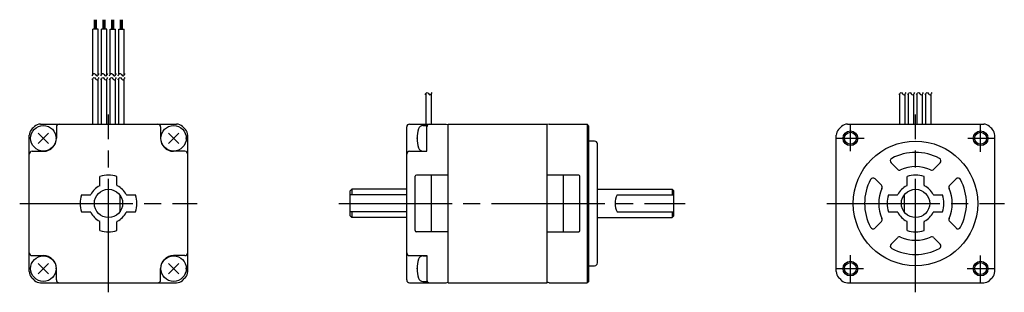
# Model space of a CAD drawing. Extents: x -141 to 33, y -101 to -53.
import ezdxf

# ---------------------------------------------------------------- set-up
doc = ezdxf.new("R2010")
doc.units = 0
doc.header["$MEASUREMENT"] = 0
doc.header["$PDSIZE"] = -0.5
doc.linetypes.add('CENTER', pattern=[27, 20, -2, 3, -2])
doc.layers.get('0').update_dxf_attribs({"linetype": 'CONTINUOUS'})

# ---------------------------------------------------------------- blocks, each defined once
blk = doc.blocks.new('A$C485133E6')
for p, q in [((16.36, 49.59), (16.36, 51.28)), ((16.55, 49.59), (16.55, 51.28)), ((16.74, 49.59), (16.74, 51.28)), ((17.89, 49.59), (17.89, 51.28)), ((18.08, 49.59), (18.08, 51.28)), ((18.27, 49.59), (18.27, 51.28)), ((19.43, 49.59), (19.43, 51.28)), ((19.62, 49.59), (19.62, 51.28)), ((19.81, 49.59), (19.81, 51.28)), ((20.96, 49.59), (20.96, 51.28)), ((21.15, 49.59), (21.15, 51.28)), ((21.34, 49.59), (21.34, 51.28)), ((16.08, 41.59), (16.08, 49.59)), ((17.02, 49.59), (16.08, 49.59)), ((17.02, 41.52), (17.02, 49.59)), ((17.61, 41.59), (17.61, 49.59)), ((18.55, 49.59), (17.61, 49.59)), ((18.55, 41.52), (18.55, 49.59)), ((19.14, 41.59), (19.14, 49.59)), ((19.14, 49.59), (20.08, 49.59)), ((20.08, 41.52), (20.08, 49.59)), ((20.67, 41.59), (20.67, 49.59)), ((20.67, 49.59), (21.61, 49.59)), ((21.61, 41.52), (21.61, 49.59)), ((16.08, 32.85), (16.08, 40.88)), ((17.02, 32.85), (17.02, 40.81)), ((17.61, 32.85), (17.61, 40.88)), ((18.55, 32.85), (18.55, 40.81)), ((19.14, 32.85), (19.14, 40.88)), ((20.08, 32.85), (20.08, 40.81)), ((20.67, 32.85), (20.67, 40.88)), ((21.61, 32.85), (21.61, 40.81)), ((74.96, 32.85), (74.96, 38.32)), ((75.9, 32.85), (75.9, 38.24)), ((158.65, 32.85), (158.65, 38.23)), ((159.59, 32.85), (159.59, 38.16)), ((160.18, 32.85), (160.18, 38.23)), ((161.12, 32.85), (161.12, 38.16)), ((161.71, 32.85), (161.71, 38.23)), ((162.65, 32.85), (162.65, 38.16)), ((163.24, 32.85), (163.24, 38.23)), ((164.18, 32.85), (164.18, 38.16)), ((6.82, 32.85), (30.88, 32.85)), ((9.65, 32.35), (9.65, 30.35)), ((28.05, 32.35), (28.05, 30.35)), ((71.53, 5.35), (71.53, 32.35)), ((72.03, 32.85), (78.48, 32.85)), ((74.39, 32.6), (75.08, 32.6)), ((75.08, 28.1), (75.08, 32.6)), ((75.08, 28.05), (75.08, 32.35)), ((78.48, 32.85), (78.83, 32.76)), ((78.83, 32.85), (96.33, 32.85)), ((78.83, 4.85), (78.83, 32.85)), ((96.33, 4.85), (96.33, 32.85)), ((96.68, 32.85), (96.33, 32.76)), ((96.68, 32.85), (103.38, 32.85)), ((103.73, 32.5), (103.38, 32.85)), ((103.38, 32.85), (103.38, 4.85)), ((103.73, 5.2), (103.73, 32.5)), ((149.38, 32.85), (173.45, 32.85)), ((4.85, 6.82), (4.85, 30.88)), ((6.43, 31.27), (8.27, 29.43)), ((6.43, 29.43), (8.27, 31.27)), ((29.43, 31.27), (31.27, 29.43)), ((29.43, 29.43), (31.27, 31.27)), ((32.85, 6.82), (32.85, 30.88)), ((104.73, 29.85), (103.73, 29.85)), ((147.41, 6.82), (147.41, 30.88)), ((175.41, 6.82), (175.41, 30.88)), ((5.35, 28.05), (7.35, 28.05)), ((32.35, 28.05), (30.35, 28.05)), ((72.03, 28.05), (75.08, 28.05)), ((74.39, 28.1), (75.08, 28.1)), ((105.23, 8.35), (105.23, 29.35)), ((157.08, 26.01), (158.21, 24.89)), ((164.62, 24.89), (165.74, 26.01)), ((17.35, 22.07), (17.35, 23.62)), ((20.35, 22.07), (20.35, 23.62)), ((73.03, 14.05), (73.03, 23.65)), ((78.83, 23.85), (73.23, 23.85)), ((75.93, 13.85), (75.93, 23.85)), ((101.93, 23.85), (96.33, 23.85)), ((99.23, 13.85), (99.23, 23.85)), ((102.13, 14.05), (102.13, 23.65)), ((154.26, 23.18), (155.38, 22.06)), ((159.91, 22.07), (159.91, 23.62)), ((162.91, 22.07), (162.91, 23.62)), ((167.45, 22.06), (168.57, 23.18)), ((61.83, 21.35), (61.53, 21.05)), ((61.53, 16.65), (61.53, 21.05)), ((71.53, 21.35), (61.83, 21.35)), ((61.83, 21.35), (61.83, 20.35)), ((105.23, 21.35), (118.43, 21.35)), ((118.43, 21.35), (118.73, 21.05)), ((118.43, 21.35), (118.43, 20.35)), ((118.73, 16.65), (118.73, 21.05)), ((14.08, 20.35), (15.63, 20.35)), ((20.85, 20.35), (20.85, 17.35)), ((22.07, 20.35), (23.62, 20.35)), ((71.53, 20.35), (61.53, 20.35)), ((108.73, 20.35), (118.73, 20.35)), ((156.64, 20.35), (158.19, 20.35)), ((159.41, 20.35), (159.41, 17.35)), ((164.64, 20.35), (166.18, 20.35)), ((14.08, 17.35), (15.63, 17.35)), ((22.07, 17.35), (23.62, 17.35)), ((71.53, 17.35), (61.53, 17.35)), ((61.53, 16.65), (61.83, 16.35)), ((61.83, 17.35), (61.83, 16.35)), ((71.53, 16.35), (61.83, 16.35)), ((105.23, 16.35), (118.43, 16.35)), ((108.73, 17.35), (118.73, 17.35)), ((118.43, 17.35), (118.43, 16.35)), ((118.73, 16.65), (118.43, 16.35)), ((156.64, 17.35), (158.19, 17.35)), ((164.64, 17.35), (166.18, 17.35)), ((17.35, 14.08), (17.35, 15.63)), ((20.35, 14.08), (20.35, 15.63)), ((154.26, 14.52), (155.38, 15.64)), ((159.91, 14.08), (159.91, 15.63)), ((162.91, 14.08), (162.91, 15.63)), ((167.45, 15.64), (168.57, 14.52)), ((78.83, 13.85), (73.23, 13.85)), ((96.33, 13.85), (101.93, 13.85)), ((157.08, 11.69), (158.21, 12.81)), ((164.62, 12.81), (165.74, 11.69)), ((5.35, 9.65), (7.35, 9.65)), ((32.35, 9.65), (30.35, 9.65)), ((72.03, 9.65), (75.08, 9.65)), ((74.39, 9.6), (75.08, 9.6)), ((75.08, 9.65), (75.08, 5.35)), ((75.08, 9.6), (75.08, 5.1)), ((6.43, 8.27), (8.27, 6.43)), ((6.43, 6.43), (8.27, 8.27)), ((9.65, 5.35), (9.65, 7.35)), ((28.05, 5.35), (28.05, 7.35)), ((29.43, 8.27), (31.27, 6.43)), ((29.43, 6.43), (31.27, 8.27)), ((103.73, 7.85), (104.73, 7.85)), ((6.82, 4.85), (30.88, 4.85)), ((72.03, 4.85), (78.48, 4.85)), ((74.39, 5.1), (75.08, 5.1)), ((78.48, 4.85), (78.83, 4.94)), ((78.83, 4.85), (96.33, 4.85)), ((96.68, 4.85), (96.33, 4.94)), ((96.68, 4.85), (103.38, 4.85)), ((103.73, 5.2), (103.38, 4.85)), ((149.38, 4.85), (173.45, 4.85))]:
    blk.add_line(p, q)
at = {"linetype": 'CENTER'}
for p, q in [((18.85, 3.17), (18.85, 34.53)), ((161.41, 3.17), (161.41, 34.53)), ((149.91, 28.06), (149.91, 32.93)), ((172.91, 27.95), (172.91, 32.77)), ((147.49, 30.35), (152.31, 30.35)), ((170.63, 30.35), (175.5, 30.35)), ((3.17, 18.85), (34.53, 18.85)), ((59.53, 18.85), (120.73, 18.85)), ((145.73, 18.85), (177.1, 18.85)), ((149.91, 4.93), (149.91, 9.75)), ((172.91, 4.77), (172.91, 9.64)), ((147.33, 7.35), (152.2, 7.35)), ((170.52, 7.35), (175.33, 7.35))]:
    blk.add_line(p, q, dxfattribs=at)
for centre, radius in [((7.35, 30.35), 2.25), ((30.35, 30.35), 2.25), ((149.91, 30.35), 1.3), ((149.91, 30.35), 1.06), ((172.91, 30.35), 1.3), ((172.91, 30.35), 1.06), ((161.41, 18.85), 11), ((18.85, 18.85), 2.5), ((161.41, 18.85), 2.5), ((7.35, 7.35), 2.25), ((30.35, 7.35), 2.25), ((149.91, 7.35), 1.3), ((149.91, 7.35), 1.06), ((172.91, 7.35), 1.3), ((172.91, 7.35), 1.06)]:
    blk.add_circle(centre, radius)
for centre, radius, start, end in [((6.35, 30.88), 1.5, 136.0926, 180), ((18.85, 18.85), 18.85, 133.9086, 136.0926), ((6.82, 31.35), 1.5, 90, 133.9086), ((10.15, 32.35), 0.5, 90, 180), ((27.55, 32.35), 0.5, 0, 90), ((30.88, 31.35), 1.5, 46.0914, 90), ((18.85, 18.85), 18.85, 43.9078, 46.0914), ((31.35, 30.88), 1.5, 0, 43.9078), ((72.03, 32.35), 0.5, 90, 180), ((79.38, 30.35), 6, 163.8084, 196.1915), ((74.39, 31.8), 0.8, 89.9988, 163.8072), ((75.58, 32.35), 0.5, 90, 180), ((148.91, 30.88), 1.5, 136.0926, 180), ((161.41, 18.85), 18.85, 133.9086, 136.0926), ((149.38, 31.35), 1.5, 90, 133.9086), ((173.45, 31.35), 1.5, 46.0914, 90), ((161.41, 18.85), 18.85, 43.9074, 46.0914), ((173.91, 30.88), 1.5, 0, 43.9074), ((7.35, 30.35), 2.3, 270, 0), ((30.35, 30.35), 2.3, 180, 270), ((104.73, 29.35), 0.5, 0, 90), ((5.35, 27.55), 0.5, 90, 180), ((32.35, 27.55), 0.5, 0, 90), ((72.03, 27.55), 0.5, 90, 180), ((74.39, 28.9), 0.8, 196.1927, 270.001), ((161.41, 18.85), 9, 62.1047, 117.8953), ((157.44, 26.36), 0.5, 117.8948, 224.9999), ((165.39, 26.36), 0.5, 314.9998, 62.105), ((158.56, 25.24), 0.5, 225, 294.0747), ((161.41, 18.85), 6.5, 65.9248, 114.0751), ((164.27, 25.24), 0.5, 245.9251, 314.9998), ((18.85, 18.85), 5, 72.5423, 107.4576), ((73.23, 23.65), 0.2, 90, 180), ((101.93, 23.65), 0.2, 0, 90), ((161.41, 18.85), 9, 152.1046, 207.8953), ((153.9, 22.83), 0.5, 45, 152.1051), ((161.41, 18.85), 5, 72.5423, 107.4576), ((168.93, 22.83), 0.5, 27.8949, 134.9999), ((161.41, 18.85), 9, 332.1045, 27.8953), ((18.85, 18.85), 3.5, 116.3878, 153.6123), ((17.25, 22.07), 0.1, 296.386, 0), ((20.45, 22.07), 0.1, 179.9999, 243.6138), ((18.85, 18.85), 3.5, 26.3878, 63.6122), ((161.41, 18.85), 6.5, 155.9249, 204.0751), ((155.02, 21.71), 0.5, 335.925, 45), ((161.41, 18.85), 3.5, 116.3878, 153.6123), ((159.81, 22.07), 0.1, 296.386, 0), ((163.01, 22.07), 0.1, 179.9999, 243.6138), ((161.41, 18.85), 3.5, 26.3878, 63.6122), ((167.81, 21.71), 0.5, 134.9999, 204.0748), ((161.41, 18.85), 6.5, 335.9248, 24.0752), ((18.85, 18.85), 5, 162.5424, 197.4576), ((15.63, 20.45), 0.1, 270, 333.6128), ((22.07, 20.45), 0.1, 206.3891, 270), ((18.85, 18.85), 5, 342.5422, 17.4576), ((111.33, 18.85), 3, 150, 210), ((161.41, 18.85), 5, 162.5424, 197.4576), ((158.19, 20.45), 0.1, 270, 333.6128), ((164.64, 20.45), 0.1, 206.3891, 270), ((161.41, 18.85), 5, 342.5422, 17.4576), ((15.63, 17.25), 0.1, 26.3891, 90), ((18.85, 18.85), 3.5, 206.3878, 243.6123), ((20.45, 15.63), 0.1, 116.3862, 180), ((20.45, 15.63), 0.1, 116.3861, 179.9999), ((18.85, 18.85), 3.5, 296.3879, 333.6121), ((22.07, 17.25), 0.1, 90, 153.6128), ((155.02, 15.99), 0.5, 314.9998, 24.0749), ((158.19, 17.25), 0.1, 26.3891, 90), ((161.41, 18.85), 3.5, 206.3878, 243.6123), ((159.81, 15.63), 0.1, 0, 63.6138), ((163.01, 15.63), 0.1, 116.3861, 179.9999), ((161.41, 18.85), 3.5, 296.3879, 333.6121), ((164.64, 17.25), 0.1, 90, 153.6128), ((167.81, 15.99), 0.5, 155.9251, 225), ((18.85, 18.85), 5, 252.5424, 287.4575), ((73.23, 14.05), 0.2, 180, 270), ((101.93, 14.05), 0.2, 270, 0), ((153.9, 14.87), 0.5, 207.8949, 314.9998), ((161.41, 18.85), 5, 252.5424, 287.4575), ((168.93, 14.87), 0.5, 225, 332.105), ((158.56, 12.46), 0.5, 65.9251, 134.9999), ((161.41, 18.85), 6.5, 245.9248, 294.0749), ((164.27, 12.46), 0.5, 45, 114.0749), ((157.44, 11.34), 0.5, 134.9999, 242.1051), ((161.41, 18.85), 9, 242.1047, 297.8953), ((165.39, 11.34), 0.5, 297.8948, 45), ((5.35, 10.15), 0.5, 180, 270), ((7.35, 7.35), 2.3, 0, 90), ((30.35, 7.35), 2.3, 90, 180), ((32.35, 10.15), 0.5, 270, 0), ((72.03, 10.15), 0.5, 180, 270), ((79.38, 7.35), 6, 163.8085, 196.1916), ((74.39, 8.8), 0.8, 89.999, 163.8073), ((104.73, 8.35), 0.5, 269.9998, 0), ((6.35, 6.82), 1.5, 180, 223.9074), ((18.85, 18.85), 18.85, 223.9074, 226.0926), ((6.82, 6.35), 1.5, 226.0926, 270), ((10.15, 5.35), 0.5, 180, 270), ((27.55, 5.35), 0.5, 270, 0), ((30.88, 6.35), 1.5, 270, 313.9074), ((18.85, 18.85), 18.85, 313.9074, 316.0922), ((31.35, 6.82), 1.5, 316.0922, 0), ((72.03, 5.35), 0.5, 180, 270.0005), ((74.39, 5.9), 0.8, 196.1928, 270.0012), ((75.58, 5.35), 0.5, 180, 270.0005), ((148.91, 6.82), 1.5, 180, 223.9074), ((161.41, 18.85), 18.85, 223.9074, 226.0926), ((149.38, 6.35), 1.5, 226.0926, 270), ((173.45, 6.35), 1.5, 270, 313.9074), ((161.41, 18.85), 18.85, 313.9074, 316.0926), ((173.91, 6.82), 1.5, 316.0926, 0)]:
    blk.add_arc(centre, radius, start, end)
for points in [[(15.98, 41.4), (16.08, 41.6), (16.32, 42.06), (16.82, 41.1), (17.07, 41.57), (17.18, 41.79)], [(17.51, 41.4), (17.61, 41.6), (17.85, 42.06), (18.35, 41.1), (18.6, 41.57), (18.71, 41.79)], [(19.04, 41.4), (19.14, 41.6), (19.38, 42.06), (19.88, 41.1), (20.13, 41.57), (20.24, 41.79)], [(20.57, 41.4), (20.67, 41.6), (20.91, 42.06), (21.41, 41.1), (21.66, 41.57), (21.77, 41.79)], [(15.98, 40.68), (16.08, 40.88), (16.32, 41.34), (16.82, 40.39), (17.07, 40.86), (17.18, 41.07)], [(17.51, 40.68), (17.61, 40.88), (17.85, 41.34), (18.35, 40.39), (18.6, 40.86), (18.71, 41.07)], [(19.04, 40.68), (19.14, 40.88), (19.38, 41.34), (19.88, 40.39), (20.13, 40.86), (20.24, 41.07)], [(20.57, 40.68), (20.67, 40.88), (20.91, 41.34), (21.41, 40.39), (21.66, 40.86), (21.77, 41.07)], [(74.81, 38.04), (74.91, 38.24), (75.14, 38.7), (75.64, 37.75), (75.89, 38.22), (76.01, 38.43)], [(158.54, 38.03), (158.65, 38.23), (158.88, 38.69), (159.38, 37.74), (159.63, 38.21), (159.75, 38.42)], [(160.07, 38.03), (160.18, 38.23), (160.41, 38.69), (160.91, 37.74), (161.16, 38.21), (161.28, 38.42)], [(161.6, 38.03), (161.71, 38.23), (161.94, 38.69), (162.44, 37.74), (162.69, 38.21), (162.81, 38.42)], [(163.13, 38.03), (163.24, 38.23), (163.47, 38.69), (163.97, 37.74), (164.22, 38.21), (164.34, 38.42)]]:
    blk.add_open_spline(points, degree=3, knots=[0, 0, 0, 0, 0.509844, 1.160779, 1.705252, 1.705252, 1.705252, 1.705252])
for p in [(7.35, 30.35), (7.35, 30.35), (9.6, 30.35), (30.35, 30.35), (30.35, 30.35), (32.6, 30.35), (73.38, 30.35), (149.91, 30.35), (149.91, 30.35), (172.91, 30.35), (172.91, 30.35), (18.85, 18.85), (18.85, 18.85), (161.41, 18.85), (161.41, 18.85), (7.35, 7.35), (7.35, 7.35), (9.6, 7.35), (30.35, 7.35), (30.35, 7.35), (32.6, 7.35), (73.38, 7.35), (149.91, 7.35), (149.91, 7.35), (172.91, 7.35), (172.91, 7.35)]:
    blk.add_point(p)

msp = doc.modelspace()

# ---------------------------------------------------------------- block references
msp.add_blockref('A$C485133E6', (-144.28, -104.24))

doc.saveas('drawing.dxf')
